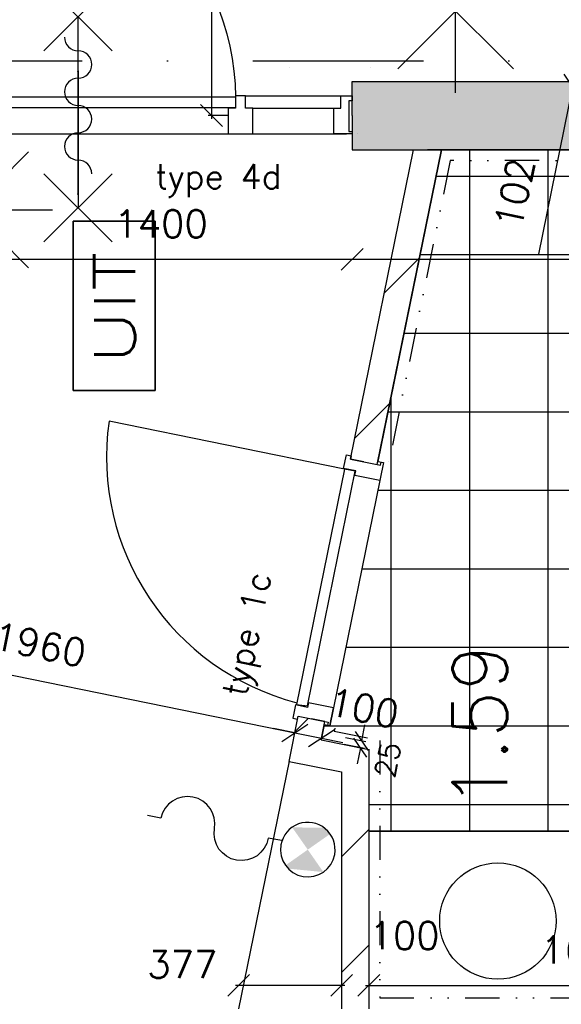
# Model space of a CAD drawing. Extents: x -84256 to 172857, y -58817 to 112048.
# Tile 80 of 90: x 36877 to 38860, y 85518 to 89123. Entities that reach past the tile are written whole.
import ezdxf
from ezdxf.enums import TextEntityAlignment as Align

# ---------------------------------------------------------------- set-up
doc = ezdxf.new("R2010")
doc.units = 0
doc.header["$LTSCALE"] = 50
doc.header["$MEASUREMENT"] = 0
doc.header["$PDMODE"] = 3
doc.header["$PDSIZE"] = 0.001
doc.linetypes.add('DASHDOT', pattern=[25, 12.5, -6.25, 0, -6.25])
doc.linetypes.add('DIVIDE', pattern=[31.25, 12.5, -6.25, 0, -6.25, 0, -6.25])
doc.layers.get('0').update_dxf_attribs({"linetype": 'CONTINUOUS'})
doc.layers.get('DEFPOINTS').update_dxf_attribs({"linetype": 'CONTINUOUS'})
for name, color, linetype in [('00', 7, 'CONTINUOUS'), ('_BRANDCOMPART', 6, 'DASHDOT'), ('A--A21--_F12--', 7, 'CONTINUOUS'), ('A--A21--_F123-', 9, 'CONTINUOUS'), ('A--A22--_F123-', 9, 'CONTINUOUS'), ('A--A56--_F123-', 7, 'CONTINUOUS'), ('A--L21--', 3, 'CONTINUOUS'), ('A--L21--_F12--', 7, 'CONTINUOUS'), ('A--L22--_F-2--', 7, 'CONTINUOUS'), ('A--L32--', 7, 'CONTINUOUS'), ('A--L32--_F123-', 1, 'CONTINUOUS'), ('A--L32--_F123-DRAAIR', 7, 'CONTINUOUS'), ('A--L56--', 7, 'CONTINUOUS'), ('A--L56--_F123-', 7, 'CONTINUOUS'), ('A--L63--', 7, 'CONTINUOUS'), ('A--L63--_F123-', 7, 'CONTINUOUS'), ('A--L65--', 7, 'CONTINUOUS'), ('A--L65--_F-23-', 7, 'CONTINUOUS'), ('A--L65--_F123-', 7, 'CONTINUOUS'), ('A--L70--INVENTARIS', 2, 'CONTINUOUS'), ('A--L90--', 7, 'CONTINUOUS'), ('A--M$1A-_F123-', 1, 'CONTINUOUS'), ('A--M1$A-_F123-', 1, 'CONTINUOUS'), ('A--T$1A-_F123-_R', 4, 'CONTINUOUS'), ('A--T63--_F123-', 1, 'CONTINUOUS'), ('tegels', 253, 'CONTINUOUS'), ('TEKSTKOZIJNMERK', 2, 'CONTINUOUS'), ('X--LR---_CP', 7, 'CONTINUOUS')]:
    doc.layers.add(name, color=color, linetype=linetype)
doc.styles.add('ALFA-0_25', font='ROMANS')
doc.styles.add('B-01', font='SIMPLEX.SHX', dxfattribs={"width": 0.8, "height": 4.5})
doc.styles.add('HIEMSTRA', font='romans.shx')
doc.dimstyles.new('BEILEN', dxfattribs={"dimscale": 40, "dimtxt": 2.5, "dimasz": 2, "dimexe": 0.3, "dimexo": 0.3, "dimgap": 2, "dimtad": 1, "dimdec": 0, "dimzin": 0, "dimdsep": 46, "dimtxsty": 'HIEMSTRA', "dimblk1": 'OBLIQUE', "dimblk2": 'OBLIQUE', "dimsah": 1, "dimcen": -0.09, "dimdle": 0.3, "dimse1": 1, "dimclrd": 2, "dimclre": 2, "dimclrt": 3, "dimadec": 0, "dimazin": 0, "dimtfac": 1, "dimtdec": 4, "dimtofl": 0, "dimtmove": 2, "dimatfit": 3, "dimldrblk": 'OBLIQUE', "dimfxl": 1, "dimtvp": 625, "dimtolj": 1, "dimtzin": 0, "dimarcsym": 0})
doc.dimstyles.get("Standard").update_dxf_attribs({"dimscale": 40, "dimtxt": 2.5, "dimasz": 2, "dimexe": 0.3, "dimexo": 0.3, "dimgap": 2, "dimtad": 0, "dimdec": 0, "dimzin": 0, "dimdsep": 46, "dimtxsty": 'HIEMSTRA', "dimblk1": 'OBLIQUE', "dimblk2": 'OBLIQUE', "dimsah": 1, "dimcen": -0.09, "dimdle": 0.3, "dimse1": 1, "dimclrd": 2, "dimclre": 2, "dimclrt": 3, "dimadec": 0, "dimazin": 0, "dimtfac": 1, "dimtdec": 4, "dimtix": 1, "dimtmove": 0, "dimatfit": 3, "dimldrblk": 'OBLIQUE', "dimfxl": 1, "dimtvp": 625, "dimtolj": 1, "dimtzin": 0, "dimarcsym": 0})
doc.dimstyles.new('STANDARD$0', dxfattribs={"dimscale": 50, "dimtxt": 2.5, "dimasz": 2, "dimexe": 2, "dimexo": 0, "dimgap": 2, "dimtad": 1, "dimdec": 0, "dimzin": 0, "dimdsep": 46, "dimtxsty": 'ALFA-0_25', "dimblk1": 'OBLIQUE', "dimblk2": 'OBLIQUE', "dimsah": 1, "dimcen": -3, "dimdle": 2, "dimclrd": 1, "dimclre": 1, "dimclrt": 2, "dimadec": 0, "dimazin": 0, "dimtfac": 0.666667, "dimtofl": 0, "dimtmove": 2, "dimatfit": 3, "dimldrblk": 'OBLIQUE', "dimfxl": 1, "dimtvp": 0.833333, "dimtolj": 1, "dimtzin": 0, "dimarcsym": 0})
pattern_1 = [(45, (-37921.92, -86447), (-212.132, 212.132), [])]

# ---------------------------------------------------------------- blocks, each defined once
blk = doc.blocks.new('dr_880 type1')
at = {"layer": 'A--L32--_F123-', "color": 1}
blk.add_line((67, 0), (917, 0), dxfattribs=at)
at = {"layer": 'A--L32--_F123-'}
for points in [[(0, 9), (0, 0), (67, 0), (67, 93.8), (50, 93.8), (50, 139), (0, 139), (0, 121), (12, 121), (12, 9), (0, 9)], [(52, 95.6), (52, 135.6), (932, 135.6), (929, 95.6), (52, 95.6)], [(984, 9), (984, 0), (917, 0), (917, 93.8), (934, 93.8), (934, 139), (984, 139), (984, 121), (972, 121), (972, 9), (984, 9)]]:
    blk.add_lwpolyline(points, close=True, dxfattribs=at)
at = {"layer": 'A--L32--_F123-DRAAIR', "color": 1}
blk.add_lwpolyline([(52, 135.6), (52, 1015.6, -0.381848), (924.9, 135.8)], format="xyb", dxfattribs=at)
at = {"layer": 'X--LR---_CP', "color": 1}
for p in [(12, 121), (12, 9)]:
    blk.add_point(p, dxfattribs=at)
at = {"layer": 'X--LR---_CP', "color": 2}
for p in [(972, 121), (972, 9)]:
    blk.add_point(p, dxfattribs=at)
at = {"layer": 'X--LR---_CP'}
blk.add_point((0, 0), dxfattribs=at)
blk = doc.blocks.new('Q060089-')
at = {"layer": 'A--L63--_F123-', "color": 1, "linetype": 'Continuous'}
blk.add_lwpolyline([(0, 0), (0, 300), (620, 300), (620, 0)], close=True, dxfattribs=at)
at = {"layer": 'X--LR---_CP'}
blk.add_point((620, 0), dxfattribs=at)
blk.add_point((620, 0), dxfattribs=at)
blk.add_point((620, 0), dxfattribs=at)
at = {"layer": 'A--T63--_F123-', "style": 'ALFA-0_25', "width": 1.279785}
blk.add_text('UIT', height=150, dxfattribs=at).set_placement((96.2, 73.1), (507.6, 73.1), align=Align.FIT)
at = {"layer": 'A--L63--_F123-', "linetype": 'Continuous'}
mesh = blk.add_polyface(dxfattribs=at)
corners = [(0, 0), (0, 300), (620, 300), (620, 0)]
mesh.append_faces([[corners[k] for k in face] for face in [(0, 1, 1, 1), (1, 2, 2, 2), (2, 3, 3, 3), (3, 0, 0, 0)]])
mesh.append_faces([[corners[k] for k in face] for face in [(0, 3, 2, 1)]], dxfattribs={"vtx0": -1, "vtx1": -1, "vtx2": -1, "vtx3": -1})
blk = doc.blocks.new('*U1150')
at = {"layer": 'A--A22--_F123-', "linetype": 'Continuous'}
h = blk.add_hatch(dxfattribs=at)
h.set_pattern_fill('ALFALINE', color=256, scale=300, style=0)
h.set_pattern_definition([(45, (-38137.23, -87504), (-212.132, 212.132), [])])
h.paths.add_polyline_path([(0, 0), (-49, 10), (181.8, 1142.8), (232.8, 1142.8), (283.8, 1142.8), (49, -10)])
at = {"layer": 'A--L22--_F-2--', "color": 3, "linetype": 'Continuous'}
for points in [[(0, 0), (-49, 10), (181.8, 1142.8), (232.8, 1142.8)], [(0, 0), (49, -10), (283.8, 1142.8), (232.8, 1142.8)]]:
    blk.add_lwpolyline(points, dxfattribs=at)
blk = doc.blocks.new('S060204-')
at = {"layer": 'A--L65--_F-23-', "color": 255}
blk.add_circle((0, 0), 0.0123, dxfattribs=at)
at = {"layer": 'A--L65--_F123-', "color": 1, "linetype": 'Continuous'}
for points in [[(-1.25, 6.25), (1.25, 3.75)], [(1.25, 6.25), (-1.25, 3.75)], [(0, 0), (0, 5)]]:
    blk.add_lwpolyline(points, dxfattribs=at)
blk = doc.blocks.new('S060205A')
at = {"layer": 'A--L65--_F-23-', "color": 255}
blk.add_circle((0, -0.0123), 0.0123, dxfattribs=at)
at = {"layer": 'A--L65--_F123-', "color": 1, "linetype": 'Continuous'}
blk.add_lwpolyline([(0, -0.0123), (0, 6.2377)], dxfattribs=at)
for points in [[(-0.5, 5.7377, 0.41), (0, 5.2377)], [(0, 4.2377, 1), (0, 5.2377)], [(0, 4.2377, 1), (0, 3.2377)], [(0, 2.2377, 1), (0, 3.2377)], [(0, 2.2377, 1), (0, 1.2377)], [(0.5, 0.7377, 0.41), (0, 1.2377)]]:
    blk.add_lwpolyline(points, format="xyb", dxfattribs=at)
at = {"layer": 'A--L65--', "xscale": -1}
blk.add_blockref('S060204-', (0, 1.4877), dxfattribs=at)
blk.add_blockref('S060204-', (0, 1.4877), dxfattribs=at)
at = {"layer": 'A--L65--', "rotation": 180}
blk.add_blockref('S060204-', (0, 4.4877), dxfattribs=at)
blk.add_blockref('S060204-', (0, 4.4877), dxfattribs=at)
blk = doc.blocks.new('S050122-')
at = {"layer": 'A--A56--_F123-', "color": 2}
for points in [[(0.59, 1.09), (3.18, 1.29), (2, -0.33), (3.41, 1.09)], [(1.09, -2.11), (0.59, -1.74), (3.41, -1.74), (2, -0.33)]]:
    blk.add_solid(points, dxfattribs=at)
at = {"layer": 'A--L56--_F123-', "color": 1, "linetype": 'Continuous'}
blk.add_lwpolyline([(0, -0.33, 1), (4, -0.33, 1)], format="xyb", close=True, dxfattribs=at)
blk.add_lwpolyline([(4, -0.66), (5, -0.66, -1), (9, -0.66, 0.98), (13, -0.74), (14, -0.74)], format="xyb", dxfattribs=at)
blk = doc.blocks.new('*U1135')
at = {"layer": 'A--A22--_F123-', "linetype": 'Continuous'}
h = blk.add_hatch(dxfattribs=at)
h.set_pattern_fill('ALFALINE', color=256, scale=300, style=0)
h.set_pattern_definition([(45, (-38105.6, -86410.56), (-212.132, 212.132), [])])
h.paths.add_polyline_path([(0, 0), (50, 41.1), (50, -908.7), (0, -958.7), (-50, -908.7), (-50, -41.1)])
at = {"layer": 'A--L22--_F-2--', "color": 3, "linetype": 'Continuous'}
for points in [[(50, 41.1), (50, 41.1), (50, -908.7), (50, -908.7)], [(-50, -41.1), (-50, -41.1), (-50, -908.7), (-50, -908.7)]]:
    blk.add_lwpolyline(points, dxfattribs=at)
blk = doc.blocks.new('*U1134')
at = {"layer": 'A--A22--_F123-', "linetype": 'Continuous'}
h = blk.add_hatch(dxfattribs=at)
h.set_pattern_fill('ALFALINE', color=256, scale=300, style=0)
h.set_pattern_definition(pattern_1)
h.paths.add_polyline_path([(0, 0), (-59, -39.3), (133.7, -77.5), (183.7, -36.4), (233.7, 4.6), (59, 39.3)])
at = {"layer": 'A--L22--_F-2--', "color": 3, "linetype": 'Continuous'}
for points in [[(59, 39.3), (59, 39.3), (233.7, 4.6), (233.7, 4.6)], [(-59, -39.3), (-59, -39.3), (133.7, -77.5), (133.7, -77.5)]]:
    blk.add_lwpolyline(points, dxfattribs=at)
blk = doc.blocks.new('*U1127')
at = {"layer": 'A--A22--_F123-', "linetype": 'Continuous'}
h = blk.add_hatch(dxfattribs=at)
h.set_pattern_fill('ALFALINE', color=256, scale=300, style=0)
h.set_pattern_definition(pattern_1)
h.paths.add_polyline_path([(0, 0), (-59, -39.3), (-25.3, 126.3), (23.7, 116.3), (72.7, 106.3), (59, 39.3)])
at = {"layer": 'A--L22--_F-2--', "color": 3, "linetype": 'Continuous'}
for points in [[(-59, -39.3), (-59, -39.3), (-25.3, 126.3), (23.7, 116.3)], [(59, 39.3), (59, 39.3), (72.7, 106.3), (23.7, 116.3)]]:
    blk.add_lwpolyline(points, dxfattribs=at)
blk = doc.blocks.new('*U1107')
at = {"layer": 'A--A21--_F12--', "color": 8}
for points in [[(0, 0), (-153, -125), (1095.9, 5379.8), (968.3, 5379.8)], [(1095.9, 5379.8), (1223.4, 5379.8), (0, 0), (153, 125)]]:
    blk.add_solid(points, dxfattribs=at)
blk = doc.blocks.new('*U1090')
at = {"layer": 'A--A21--_F123-', "linetype": 'Continuous'}
blk.add_hatch(color=256, dxfattribs=at).paths.add_polyline_path([(0, 0), (0, 125), (1219.6, 125), (1321.7, 0), (1321.7, -125), (0, -125)])
at = {"layer": 'A--A21--_F12--', "color": 8}
for points in [[(0, 0), (0, 125), (1321.7, 0), (1219.6, 125)], [(1321.7, 0), (1321.7, -125), (0, 0), (0, -125)]]:
    blk.add_solid(points, dxfattribs=at)
at = {"layer": 'A--L21--_F12--', "color": 3, "linetype": 'Continuous'}
for points in [[(0, 0), (0, 125), (1219.6, 125), (1219.6, 125)], [(0, 0), (0, -125), (1321.7, -125), (1321.7, -125)]]:
    blk.add_lwpolyline(points, dxfattribs=at)
blk = doc.blocks.new('_OBLIQUE')
at = {"color": 0, "linetype": 'ByBlock'}
blk.add_line((-0.5, -0.5), (0.5, 0.5), dxfattribs=at)
blk = doc.blocks.new('*D237')
at = {"layer": 'A--M$1A-_F123-', "color": 2, "linetype": 'Continuous', "lineweight": -2, "transparency": 16777216}
blk.add_line((35951.8, 86905.7), (37895.9, 86509.7), dxfattribs=at)
at = {"layer": 'DEFPOINTS', "color": 0, "linetype": 'Continuous', "transparency": 16777216}
for p in [(35963.6, 86903.3), (37884.1, 86512.1), (37884.1, 86512.1)]:
    blk.add_point(p, dxfattribs=at)
at = {"layer": 'A--M$1A-_F123-', "color": 2, "linetype": 'Continuous', "lineweight": -2, "transparency": 16777216, "xscale": 80, "yscale": 80, "zscale": 80}
for p, rotation in [((35963.6, 86903.3), 168.4862903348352), ((37884.1, 86512.1), 348.4862903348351)]:
    blk.add_blockref('_OBLIQUE', p, dxfattribs=dict(at, rotation=rotation))
at = {"layer": 'A--M$1A-_F123-', "color": 3, "linetype": 'Continuous', "transparency": 16777216, "insert": (36949.8, 86835.1), "char_height": 100, "attachment_point": 5, "rotation": 348.4863, "style": 'HIEMSTRA'}
blk.add_mtext('\\A1;1960', dxfattribs=at)
blk = doc.blocks.new('*D243')
at = {"layer": 'A--M$1A-_F123-', "color": 2, "linetype": 'Continuous', "lineweight": -2, "transparency": 16777216}
for p, q in [((37579, 90912.3), (37579, 88759.9)), ((37640, 88771.9), (37567, 88771.9))]:
    blk.add_line(p, q, dxfattribs=at)
at = {"layer": 'DEFPOINTS', "color": 0, "linetype": 'Continuous', "transparency": 16777216}
for p in [(37457.9, 90900.3), (37579, 88771.9), (37652, 88771.9)]:
    blk.add_point(p, dxfattribs=at)
at = {"layer": 'A--M$1A-_F123-', "color": 2, "linetype": 'Continuous', "lineweight": -2, "transparency": 16777216, "xscale": 80, "yscale": 80, "zscale": 80}
for p, rotation in [((37579, 90900.3), 90), ((37579, 88771.9), 270)]:
    blk.add_blockref('_OBLIQUE', p, dxfattribs=dict(at, rotation=rotation))
at = {"layer": 'A--M$1A-_F123-', "color": 3, "linetype": 'Continuous', "transparency": 16777216, "insert": (37449, 89836.1), "char_height": 100, "attachment_point": 5, "rotation": 90, "style": 'HIEMSTRA'}
blk.add_mtext('\\A1;2128', dxfattribs=at)
blk = doc.blocks.new('*D283')
at = {"layer": 'A--M$1A-_F123-', "color": 2, "linetype": 'Continuous', "lineweight": -2, "transparency": 16777216}
blk.add_line((38143.6, 85587.5), (39769.1, 85587.5), dxfattribs=at)
at = {"layer": 'DEFPOINTS', "color": 0, "linetype": 'Continuous', "transparency": 16777216}
for p in [(38155.6, 85587.5), (39757.1, 85587.5), (39757.1, 85587.5)]:
    blk.add_point(p, dxfattribs=at)
at = {"layer": 'A--M$1A-_F123-', "color": 2, "linetype": 'Continuous', "lineweight": -2, "transparency": 16777216, "xscale": 80, "yscale": 80, "zscale": 80, "rotation": 180}
blk.add_blockref('_OBLIQUE', (38155.6, 85587.5), dxfattribs=at)
at = {"layer": 'A--M$1A-_F123-', "color": 2, "linetype": 'Continuous', "lineweight": -2, "transparency": 16777216, "xscale": 80, "yscale": 80, "zscale": 80}
blk.add_blockref('_OBLIQUE', (39757.1, 85587.5), dxfattribs=at)
at = {"layer": 'A--M$1A-_F123-', "color": 3, "linetype": 'Continuous', "transparency": 16777216, "insert": (38956.4, 85717.5), "char_height": 100, "attachment_point": 5, "style": 'HIEMSTRA'}
blk.add_mtext('\\A1;1602', dxfattribs=at)
blk = doc.blocks.new('*D287')
at = {"layer": 'A--M$1A-_F123-', "color": 2, "linetype": 'Continuous', "lineweight": -2, "transparency": 16777216}
for p, q in [((38055.6, 85587.5), (37975.6, 85587.5)), ((38155.6, 85587.5), (38235.6, 85587.5))]:
    blk.add_line(p, q, dxfattribs=at)
at = {"layer": 'DEFPOINTS', "color": 0, "linetype": 'Continuous', "transparency": 16777216}
for p in [(38055.6, 85587.5), (38055.6, 85587.5), (38155.6, 85587.5)]:
    blk.add_point(p, dxfattribs=at)
at = {"layer": 'A--M$1A-_F123-', "color": 2, "linetype": 'Continuous', "lineweight": -2, "transparency": 16777216, "xscale": 80, "yscale": 80, "zscale": 80}
blk.add_blockref('_OBLIQUE', (38055.6, 85587.5), dxfattribs=at)
at = {"layer": 'A--M$1A-_F123-', "color": 2, "linetype": 'Continuous', "lineweight": -2, "transparency": 16777216, "xscale": 80, "yscale": 80, "zscale": 80, "rotation": 180}
blk.add_blockref('_OBLIQUE', (38155.6, 85587.5), dxfattribs=at)
at = {"layer": 'A--M$1A-_F123-', "color": 3, "linetype": 'Continuous', "transparency": 16777216, "insert": (38286.1, 85769.5), "char_height": 100, "attachment_point": 5, "style": 'HIEMSTRA'}
blk.add_mtext('\\A1;100', dxfattribs=at)
blk = doc.blocks.new('*D288')
at = {"layer": 'A--M$1A-_F123-', "color": 2, "linetype": 'Continuous', "lineweight": -2, "transparency": 16777216}
blk.add_line((38067.6, 85587.5), (37666.4, 85587.5), dxfattribs=at)
at = {"layer": 'DEFPOINTS', "color": 0, "linetype": 'Continuous', "transparency": 16777216}
for p in [(37678.4, 85587.5), (37678.4, 85587.5), (38055.6, 85587.5)]:
    blk.add_point(p, dxfattribs=at)
at = {"layer": 'A--M$1A-_F123-', "color": 2, "linetype": 'Continuous', "lineweight": -2, "transparency": 16777216, "xscale": 80, "yscale": 80, "zscale": 80, "rotation": 180}
blk.add_blockref('_OBLIQUE', (37678.4, 85587.5), dxfattribs=at)
at = {"layer": 'A--M$1A-_F123-', "color": 2, "linetype": 'Continuous', "lineweight": -2, "transparency": 16777216, "xscale": 80, "yscale": 80, "zscale": 80}
blk.add_blockref('_OBLIQUE', (38055.6, 85587.5), dxfattribs=at)
at = {"layer": 'A--M$1A-_F123-', "color": 3, "linetype": 'Continuous', "transparency": 16777216, "insert": (37472, 85663.8), "char_height": 100, "attachment_point": 5, "style": 'HIEMSTRA'}
blk.add_mtext('\\A1;377', dxfattribs=at)
blk = doc.blocks.new('*D333')
at = {"color": 2, "linetype": 'ByBlock', "transparency": 16777216}
for p, q in [((37884.1, 86512.1), (37805.8, 86528)), ((37884.1, 86512.1), (37982.1, 86492.1)), ((37982.1, 86492.1), (38060.5, 86476.1))]:
    blk.add_line(p, q, dxfattribs=at)
at = {"layer": 'DEFPOINTS', "color": 0, "linetype": 'ByBlock', "transparency": 16777216}
for p in [(37884.1, 86512.1), (37982.1, 86492.1), (37982.1, 86492.1)]:
    blk.add_point(p, dxfattribs=at)
at = {"color": 2, "linetype": 'ByBlock', "transparency": 16777216, "xscale": 80, "yscale": 80, "zscale": 80}
for p, rotation in [((37884.1, 86512.1), 348.4862903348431), ((37982.1, 86492.1), 168.4862903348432)]:
    blk.add_blockref('_OBLIQUE', p, dxfattribs=dict(at, rotation=rotation))
at = {"color": 3, "linetype": 'ByBlock', "transparency": 16777216, "insert": (38137.2, 86602.5), "char_height": 100, "attachment_point": 5, "rotation": 348.4863, "style": 'HIEMSTRA'}
blk.add_mtext('\\A1;100', dxfattribs=at)
blk = doc.blocks.new('*D372')
at = {"layer": 'A--M$1A-_F123-', "color": 2, "linetype": 'Continuous', "lineweight": -2, "transparency": 16777216}
blk.add_line((36682.3, 88245.8), (38106.3, 88245.8), dxfattribs=at)
at = {"layer": 'DEFPOINTS', "color": 0, "linetype": 'Continuous', "transparency": 16777216}
for p in [(36694.3, 88245.8), (38094.3, 88245.8), (38094.3, 88245.8)]:
    blk.add_point(p, dxfattribs=at)
at = {"layer": 'A--M$1A-_F123-', "color": 2, "linetype": 'Continuous', "lineweight": -2, "transparency": 16777216, "xscale": 80, "yscale": 80, "zscale": 80, "rotation": 180}
blk.add_blockref('_OBLIQUE', (36694.3, 88245.8), dxfattribs=at)
at = {"layer": 'A--M$1A-_F123-', "color": 2, "linetype": 'Continuous', "lineweight": -2, "transparency": 16777216, "xscale": 80, "yscale": 80, "zscale": 80}
blk.add_blockref('_OBLIQUE', (38094.3, 88245.8), dxfattribs=at)
at = {"layer": 'A--M$1A-_F123-', "color": 3, "linetype": 'Continuous', "transparency": 16777216, "insert": (37394.3, 88375.8), "char_height": 100, "attachment_point": 5, "style": 'HIEMSTRA'}
blk.add_mtext('\\A1;1400', dxfattribs=at)
blk = doc.blocks.new('*D373')
at = {"layer": 'A--M$1A-_F123-', "color": 2, "linetype": 'Continuous', "lineweight": -2, "transparency": 16777216}
for p, q in [((38082.3, 88245.8), (40994.2, 88245.8)), ((40982.2, 88257.8), (40982.2, 88257.8))]:
    blk.add_line(p, q, dxfattribs=at)
at = {"layer": 'DEFPOINTS', "color": 0, "linetype": 'Continuous', "transparency": 16777216}
for p in [(38094.3, 88245.8), (40982.2, 88245.8), (40982.2, 88245.8)]:
    blk.add_point(p, dxfattribs=at)
at = {"layer": 'A--M$1A-_F123-', "color": 2, "linetype": 'Continuous', "lineweight": -2, "transparency": 16777216, "xscale": 80, "yscale": 80, "zscale": 80, "rotation": 180}
blk.add_blockref('_OBLIQUE', (38094.3, 88245.8), dxfattribs=at)
at = {"layer": 'A--M$1A-_F123-', "color": 2, "linetype": 'Continuous', "lineweight": -2, "transparency": 16777216, "xscale": 80, "yscale": 80, "zscale": 80}
blk.add_blockref('_OBLIQUE', (40982.2, 88245.8), dxfattribs=at)
at = {"layer": 'A--M$1A-_F123-', "color": 3, "linetype": 'Continuous', "transparency": 16777216, "insert": (39538.2, 88375.8), "char_height": 100, "attachment_point": 5, "style": 'HIEMSTRA'}
blk.add_mtext('\\A1;2888', dxfattribs=at)
blk = doc.blocks.new('*D375')
at = {"layer": 'A--M$1A-_F123-', "color": 2, "linetype": 'Continuous', "lineweight": -2, "transparency": 16777216}
for p, q in [((38922.1, 88976.7), (38938.1, 89055.1)), ((38922.1, 88976.7), (38901.7, 88876.6)), ((39031.7, 88954.4), (38910.4, 88979.1)), ((38901.7, 88876.6), (38777, 88264.1))]:
    blk.add_line(p, q, dxfattribs=at)
at = {"layer": 'DEFPOINTS', "color": 0, "linetype": 'Continuous', "transparency": 16777216}
for p in [(38922.1, 88976.7), (39043.4, 88952), (39023.1, 88851.9)]:
    blk.add_point(p, dxfattribs=at)
at = {"layer": 'A--M$1A-_F123-', "color": 2, "linetype": 'Continuous', "lineweight": -2, "transparency": 16777216, "xscale": 80, "yscale": 80, "zscale": 80}
for p, rotation in [((38922.1, 88976.7), 258.486290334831), ((38901.7, 88876.6), 78.486290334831)]:
    blk.add_blockref('_OBLIQUE', p, dxfattribs=dict(at, rotation=rotation))
at = {"layer": 'A--M$1A-_F123-', "color": 3, "linetype": 'Continuous', "transparency": 16777216, "insert": (38689.8, 88487.5), "char_height": 100, "attachment_point": 5, "rotation": 78.4863, "style": 'HIEMSTRA'}
blk.add_mtext('\\A1;102', dxfattribs=at)
blk = doc.blocks.new('*D484')
at = {"layer": 'A--M1$A-_F123-', "color": 1, "lineweight": -2, "transparency": 16777216}
for p, q in [((38129.1, 86482.2), (38141, 86541)), ((38144.7, 86479), (38070.3, 86494)), ((38139.7, 86454.5), (38065.4, 86469.5)), ((38124.2, 86457.7), (38112.3, 86398.8))]:
    blk.add_line(p, q, dxfattribs=at)
at = {"layer": 'DEFPOINTS', "color": 0, "transparency": 16777216}
for p in [(38144.7, 86479), (38124.2, 86457.7), (38139.7, 86454.5)]:
    blk.add_point(p, dxfattribs=at)
at = {"layer": 'A--M1$A-_F123-', "color": 1, "lineweight": -2, "transparency": 16777216, "xscale": 60, "yscale": 60, "zscale": 60}
for p, rotation in [((38129.1, 86482.2), 258.6022951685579), ((38124.2, 86457.7), 78.60229516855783)]:
    blk.add_blockref('_OBLIQUE', p, dxfattribs=dict(at, rotation=rotation))
at = {"layer": 'A--M1$A-_F123-', "color": 2, "transparency": 16777216, "insert": (38224.7, 86413.6), "char_height": 75, "attachment_point": 5, "rotation": 78.6023, "style": 'ALFA-0_25'}
blk.add_mtext('\\A1;25', dxfattribs=at)
blk = doc.blocks.new('fijn_schuurwerk')
at = {"layer": '00', "color": 4}
for p, q in [((-0.000025, 300), (-0.000025, -300)), ((-212.132075, 212.132), (212.132025, -212.132)), ((-212.131875, -212.132), (212.132025, 212.13215)), ((-299.999975, 0), (299.999975, 0))]:
    blk.add_line(p, q, dxfattribs=at)

msp = doc.modelspace()

# ---------------------------------------------------------------- hatches: boundary and pattern name
at = {"layer": 'tegels'}
h = msp.add_hatch(dxfattribs=at)
h.set_pattern_fill('NET', color=256, scale=2300, style=0)
h.paths.add_polyline_path([(38012.8, 86537.4), (37992.2, 86541.6), (37980.9, 86486.3), (38155.6, 86451.6), (38155.6, 86151.9), (39757.1, 86151.9), (39757.1, 86191.9), (39739.1, 86191.9), (39739.1, 87075.9), (39757.1, 87075.9), (39757.1, 87209.9), (39739.1, 87209.9), (39739.1, 88093.9), (39757.1, 88093.9), (39757.1, 88646.9), (38421.1, 88646.9), (38188.7, 87506), (38209.2, 87501.6)])

# ---------------------------------------------------------------- linework, layer by layer
at = {"layer": '_BRANDCOMPART'}
msp.add_lwpolyline([(37866.8, 95780.1), (36480, 88971.9), (39218.8, 88971.9), (40494.1, 95381.1)], dxfattribs=at)
at = {"layer": 'A--L32--_F123-', "color": 1}
for p, q in [((37703.3, 88843.7), (38094.3, 88843.7)), ((37730.3, 88798.5), (38052.3, 88798.5)), ((36761.3, 88704.7), (38073.3, 88704.7))]:
    msp.add_line(p, q, dxfattribs=at)
at = {"layer": 'A--L32--_F123-'}
for points in [[(36736.3, 88800.3), (36736.3, 88840.3), (37667.3, 88840.3), (37667.3, 88800.3), (36736.3, 88800.3)], [(37642.3, 88704.7), (37728.3, 88704.7), (37730.3, 88704.7), (37730.3, 88798.5), (37730.3, 88798.5), (37703.3, 88798.5), (37703.3, 88843.7), (37703.3, 88843.7), (37667.3, 88843.7), (37667.3, 88843.7), (37667.3, 88798.5), (37642.3, 88798.5), (37640.3, 88798.5), (37640.3, 88704.7)], [(38094.3, 88713.7), (38094.3, 88704.7), (38027.3, 88704.7), (38027.3, 88798.5), (38052.3, 88798.5), (38052.3, 88843.7), (38094.3, 88843.7), (38094.3, 88825.7), (38082.3, 88825.7), (38082.3, 88713.7), (38094.3, 88713.7)]]:
    msp.add_lwpolyline(points, close=True, dxfattribs=at)
for p in [(37863.2, 88946.8), (37863.2, 88946.8), (38160.3, 88946.8), (38160.3, 88946.8), (38114.3, 88704.7), (38114.3, 88704.7)]:
    msp.add_point(p, dxfattribs=at)
at = {"layer": 'A--L32--_F123-DRAAIR', "color": 1}
msp.add_lwpolyline([(36736.3, 88840.3), (36736.3, 89770.3, -0.405181), (37667.3, 88840.3)], format="xyb", dxfattribs=at)
at = {"layer": 'A--L56--', "linetype": 'Continuous'}
msp.add_line((37862.9, 86407.8), (37678.2, 85501), dxfattribs=at)
at = {"layer": 'A--L70--INVENTARIS', "linetype": 'Continuous'}
msp.add_line((39757.1, 86151.9), (38155.6, 86151.9), dxfattribs=at)
msp.add_circle((38627.8, 85823.1), 213, dxfattribs=at)
at = {"layer": 'tegels'}
msp.add_lwpolyline([(38012.8, 86537.4), (37992.2, 86541.6), (37980.9, 86486.3), (38155.6, 86451.6), (38155.6, 86151.9), (39757.1, 86151.9), (39757.1, 86191.9), (39739.1, 86191.9), (39739.1, 87075.9), (39757.1, 87075.9), (39757.1, 87209.9), (39739.1, 87209.9), (39739.1, 88093.9), (39757.1, 88093.9), (39757.1, 88646.9), (38421.1, 88646.9), (38188.7, 87506), (38209.2, 87501.6)], close=True, dxfattribs=at)
at = {"layer": 'tegels', "color": 3, "linetype": 'DIVIDE', "ltscale": 0.2}
for points in [[(39717.1, 88093.9), (39717.1, 88606.9), (38453.7, 88606.9), (38227.9, 87498.1)], [(38030.6, 86529.5), (38028.2, 86517.7), (38195.6, 86484.5), (38195.6, 85541.9), (39717.1, 85541.9), (39717.1, 86191.9)]]:
    msp.add_lwpolyline(points, dxfattribs=at)
at = {"layer": 'X--LR---_CP', "color": 1}
msp.add_point((37768.3, 88704.7), dxfattribs=at)

# ---------------------------------------------------------------- block references
at = {"layer": 'A--L21--', "linetype": 'Continuous'}
for name, p in [('*U1107', (36201.3, 88771.9)), ('*U1090', (38094.3, 88771.9)), ('*U1150', (38137.2, 87504)), ('*U1127', (37921.9, 86447)), ('*U1134', (37921.9, 86447)), ('*U1135', (38105.6, 86410.6))]:
    msp.add_blockref(name, p, dxfattribs=at)
at = {"layer": 'A--L32--', "xscale": -1, "rotation": 78.48629033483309}
msp.add_blockref('dr_880 type1', (38209.2, 87501.6), dxfattribs=at)
at = {"layer": 'A--L56--', "linetype": 'Continuous', "xscale": 50, "yscale": 50, "rotation": 170}
msp.add_blockref('S050122-', (38027.3, 86050.8), dxfattribs=at)
at = {"layer": 'A--L63--', "linetype": 'Continuous', "rotation": 90}
msp.add_blockref('Q060089-', (37372.7, 87765.4), dxfattribs=at)
at = {"layer": 'A--L65--', "xscale": 100, "yscale": 100, "zscale": 2, "rotation": 359.9962899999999}
msp.add_blockref('S060205A', (37090.4, 88485.3), dxfattribs=at)
at = {"layer": 'A--L90--', "rotation": 90}
for p in [(38473.2, 89154.6), (36697.1, 88426.6)]:
    msp.add_blockref('fijn_schuurwerk', p, dxfattribs=at)

# ---------------------------------------------------------------- texts
at = {"layer": 'A--T$1A-_F123-_R', "style": 'ALFA-0_25'}
msp.add_text('1.59', height=200, rotation=90, dxfattribs=at).set_placement((38661.7, 86236.8))
at = {"layer": 'TEKSTKOZIJNMERK', "style": 'B-01'}
msp.add_text('type 4d', height=90, dxfattribs=at).set_placement((37373.1, 88503.7))
msp.add_text('type 1c', height=90, rotation=78.4087, dxfattribs=at).set_placement((37705.8, 86640.1, 0))

# ---------------------------------------------------------------- dimensions: what is measured, and where the dimension line sits
at = {"layer": 'A--M$1A-_F123-', "linetype": 'Continuous'}
dim = msp.add_linear_dim(base=(37579, 88771.9), p1=(37457.9, 90900.3), p2=(37652, 88771.9), angle=90, dimstyle='BEILEN', dxfattribs=at)
dim.commit()
dim.dimension.update_dxf_attribs({"geometry": '*D243', "text_midpoint": (37449, 89836.1)})
dim = msp.add_linear_dim(base=(38922.1, 88976.7), p1=(39023.1, 88851.9), p2=(39043.4, 88952), angle=78.4863, dimstyle='Standard', override={"dimtad": 1}, dxfattribs=at)
dim.commit()
dim.dimension.update_dxf_attribs({"geometry": '*D375', "text_midpoint": (38817.2, 88461.5), "dimtype": 161})
for base, p1, p2, dimstyle, override, picture, middle in [((38094.3, 88245.8), (36694.3, 88245.8), (38094.3, 88245.8), 'Standard', {"dimtad": 1}, '*D372', (37394.3, 88375.8)), ((40982.2, 88245.8), (38094.3, 88245.8), (40982.2, 88245.8), 'Standard', {"dimtad": 1}, '*D373', (39538.2, 88375.8)), ((39757.1313, 85587.5285), (38155.6015, 85587.5285), (39757.1313, 85587.5285), 'BEILEN', {"dimse1": 1}, '*D283', (38956.3664, 85717.5285))]:
    dim = msp.add_linear_dim(base=base, p1=p1, p2=p2, dimstyle=dimstyle, override=override, dxfattribs=at)
    dim.commit()
    dim.dimension.update_dxf_attribs({"geometry": picture, "text_midpoint": middle})
dim = msp.add_aligned_dim(p1=(35963.6, 86903.3), p2=(37884.1, 86512.1), distance=0, dimstyle='BEILEN', dxfattribs=at)
dim.commit()
dim.dimension.update_dxf_attribs({"geometry": '*D237', "text_midpoint": (36949.8, 86835.1)})
dim = msp.add_linear_dim(base=(37982.1, 86492.1), p1=(37884.1, 86512.1), p2=(37982.1, 86492.1), angle=348.4863, dimstyle='BEILEN', dxfattribs=at)
dim.commit()
dim.dimension.update_dxf_attribs({"geometry": '*D333', "text_midpoint": (38137.2, 86602.5), "dimtype": 161})
for base, p1, p2, picture, middle in [((38055.6, 85587.5), (38155.6, 85587.5), (38055.6, 85587.5), '*D287', (38286.1, 85769.5)), ((37678.4, 85587.5), (38055.6, 85587.5), (37678.4, 85587.5), '*D288', (37472, 85663.8))]:
    dim = msp.add_linear_dim(base=base, p1=p1, p2=p2, dimstyle='BEILEN', override={"dimse1": 1}, dxfattribs=at)
    dim.commit()
    dim.dimension.update_dxf_attribs({"geometry": picture, "text_midpoint": middle, "dimtype": 160})
at = {"layer": 'A--M1$A-_F123-'}
dim = msp.add_linear_dim(base=(38124.2, 86457.7), p1=(38144.7, 86479), p2=(38139.7, 86454.5), angle=258.6023, dimstyle='STANDARD$0', override={"dimscale": 30, "dimblk1": 'OBLIQUE', "dimblk2": 'OBLIQUE'}, dxfattribs=at)
dim.commit()
dim.dimension.update_dxf_attribs({"geometry": '*D484', "text_midpoint": (38224.7, 86413.6), "dimtype": 161})

doc.saveas('drawing.dxf')
